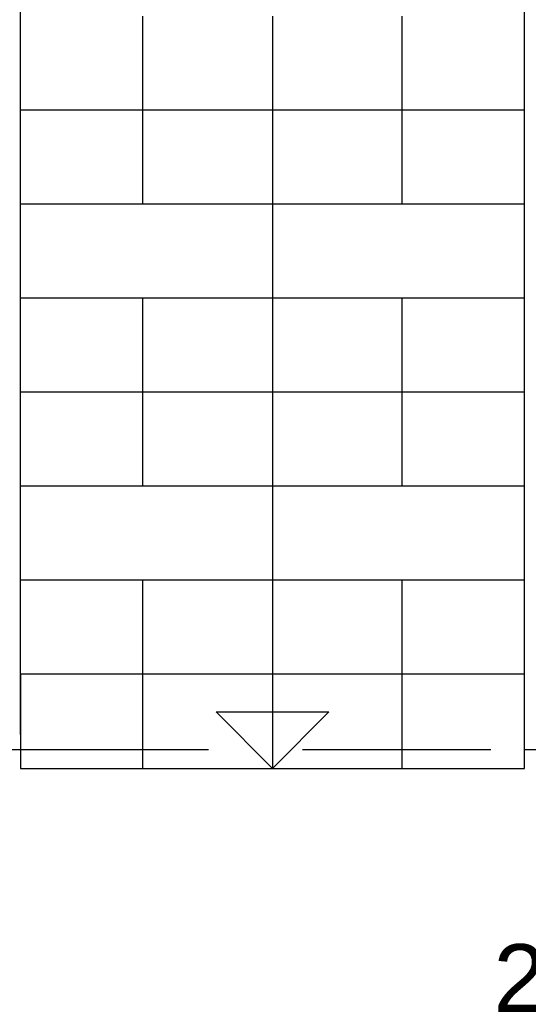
# Model space of a CAD drawing. Header units: millimetres. Extents: x -532 to 413144, y -532 to 654275.
# Tile 53 of 210: x 12928 to 14280, y 23480 to 26098. Entities that reach past the tile are written whole.
import ezdxf
from ezdxf.enums import TextEntityAlignment as Align

# ---------------------------------------------------------------- set-up
doc = ezdxf.new("R2010")
doc.units = ezdxf.units.MM
doc.header["$LTSCALE"] = 100
doc.linetypes.add('DASHED', pattern=[0.75, 0.5, -0.25])
for name, color, linetype in [('00---0--FM-RUIMTENR', 7, 'Continuous'), ('A-0230-VLOER', 7, 'Continuous'), ('BL24----_TRAP', 1, 'Continuous')]:
    doc.layers.add(name, color=color, linetype=linetype)
doc.styles.add('FM_TEKST', font='arial.ttf')
doc.styles.add('PASviewer', font='arial.ttf')

# ---------------------------------------------------------------- blocks, each defined once
blk = doc.blocks.new('FM_RM3')
at = {"style": 'FM_TEKST'}
blk.add_attdef('RUIMTENR', text='', height=180, dxfattribs=at).set_placement((0, 0), align=Align.MIDDLE)
for tag, p, flags in [('BEDRIJFSORGAAN', (-720, -510), 1), ('RUIMTESOORT', (-725, -800), 1), ('GEBRUIK', (-760, -1095), 1), ('OPPERVLAKTE', (-755, -1380), 9), ('VLOEROPP', (-775, -1650), 9), ('OMTREK', (-760, -1935), 9), ('HANDLE', (-770, -2250), 9), ('VLRHANDLE', (-775, -2515), 9), ('HANDLEBLOK', (-770, -2805), 9)]:
    blk.add_attdef(tag, p, '', height=200, dxfattribs=dict(flags=flags))

msp = doc.modelspace()

# ---------------------------------------------------------------- linework, layer by layer
at = {"layer": 'A-0230-VLOER', "ltscale": 10}
msp.add_lwpolyline([(14270, 24157), (16130, 24157), (16130, 27937), (12670, 27937), (12670, 24157), (12930, 24157)], dxfattribs=at)
at = {"layer": 'BL24----_TRAP', "ltscale": 10}
for points in [[(12930, 24197), (12930, 27937), (15870, 27937), (15870, 24259)], [(14270, 24157), (14270, 26607), (14530, 26607), (14530, 24259)], [(13600, 26107), (13600, 24107), (13450, 24257), (13750, 24257), (13600, 24107)], [(14270, 25857), (12930, 25857)], [(14270, 25607), (12930, 25607)], [(14270, 25357), (12930, 25357)], [(14270, 25107), (12930, 25107)], [(14270, 24857), (12930, 24857)], [(14270, 24607), (12930, 24607)]]:
    msp.add_lwpolyline(points, dxfattribs=at)
at = {"layer": 'BL24----_TRAP', "linetype": 'DASHED', "ltscale": 10}
for points in [[(13255, 24107), (13255, 27937)], [(13945, 24107), (13945, 27937)], [(12930, 24157), (14270, 24157)]]:
    msp.add_lwpolyline(points, dxfattribs=at)
at = {"layer": 'BL24----_TRAP', "ltscale": 10}
msp.add_lwpolyline([(14270, 24107), (14270, 24357), (12930, 24357), (12930, 24107)], close=True, dxfattribs=at)

# ---------------------------------------------------------------- block references
at = {"layer": '00---0--FM-RUIMTENR', "color": 253}
ref = msp.add_blockref('FM_RM3', (14432.09595, 23549.4562), dxfattribs=at)
ref.add_attrib('RUIMTENR', '2.01', dxfattribs={"layer": '0', "height": 180, "style": 'PASviewer'}).set_placement((14432.09595, 23549.4562), align=Align.MIDDLE)

doc.saveas('drawing.dxf')
